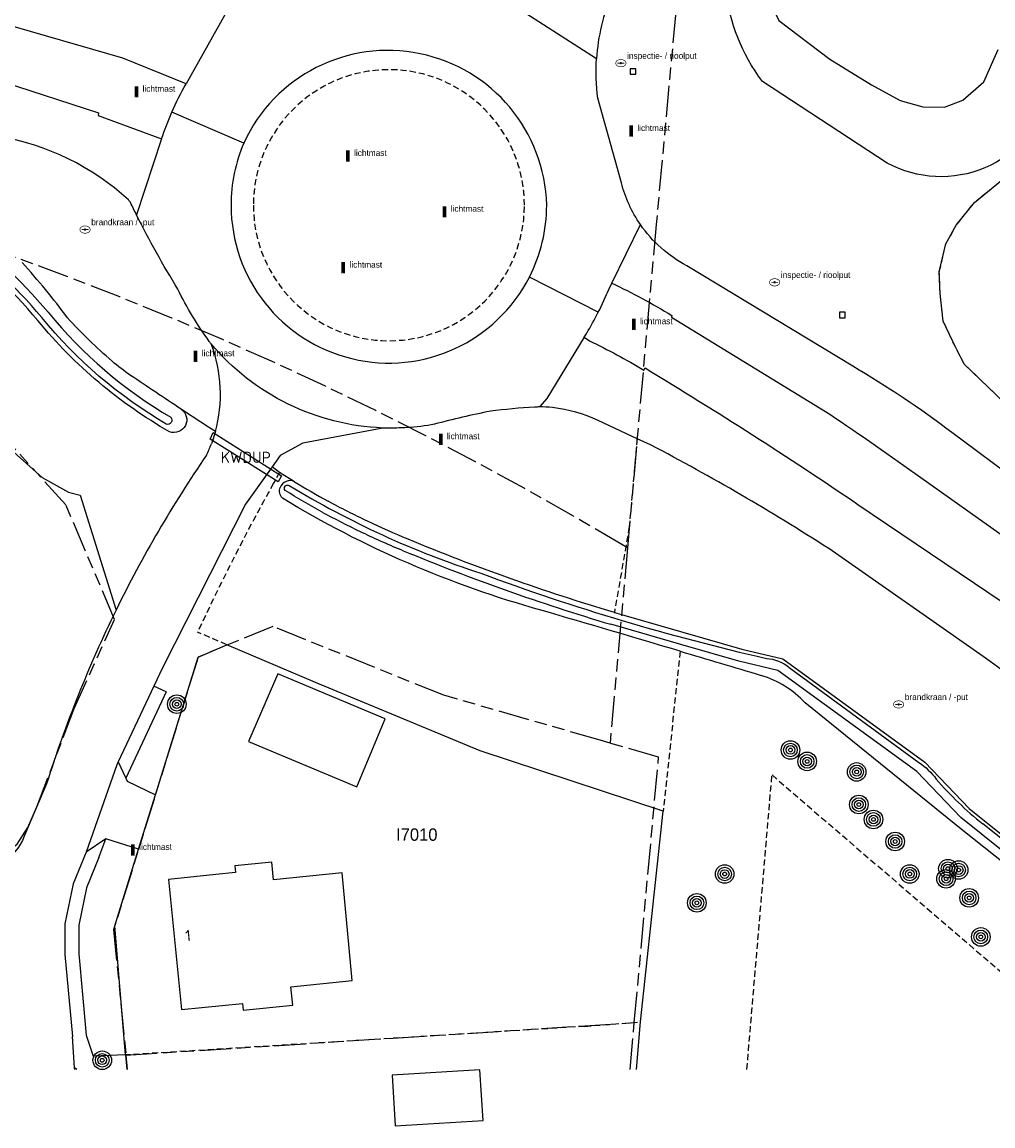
# Model space of a CAD drawing. Extents: x 168491 to 169507, y 481494 to 482503.
# Tile 62 of 108: x 169315 to 169393, y 481495 to 481585. Entities that reach past the tile are written whole.
import ezdxf
from ezdxf.enums import TextEntityAlignment as Align

# ---------------------------------------------------------------- set-up
doc = ezdxf.new("R2010")
doc.units = 0
doc.header["$LTSCALE"] = 0.5
doc.linetypes.add('KAD', pattern=[12, 5, -1, 2, -1, 2, -1])
doc.linetypes.add('STIPPELFIJN', pattern=[1.5, 1, -0.5])
doc.layers.get('0').update_dxf_attribs({"linetype": 'CONTINUOUS'})
for name, color, linetype in [('G01', 3, 'KAD'), ('G_BTD', 3, 'CONTINUOUS'), ('G_KWDUPM1', 7, 'CONTINUOUS'), ('G_OTD', 7, 'CONTINUOUS'), ('G_OWG', 7, 'CONTINUOUS'), ('G_OWT', 7, 'CONTINUOUS'), ('G_PNDMV', 1, 'CONTINUOUS'), ('G_WGD', 2, 'CONTINUOUS'), ('G_WTD', 4, 'CONTINUOUS'), ('KWDUP', 7, 'CONTINUOUS'), ('L_TALUD', 7, 'CONTINUOUS'), ('NAR', 7, 'CONTINUOUS'), ('PPAL', 7, 'CONTINUOUS'), ('PPUT', 7, 'CONTINUOUS'), ('PVGO', 7, 'CONTINUOUS'), ('Q23', 4, 'CONTINUOUS'), ('Z01', 2, 'CONTINUOUS')]:
    doc.layers.add(name, color=color, linetype=linetype)
doc.styles.add('ISO', font='isocpeur.ttf', dxfattribs={"height": 1})

# ---------------------------------------------------------------- blocks, each defined once
blk = doc.blocks.new('BOOM')
at = {"color": 0}
for radius in [0.75, 0.55, 0.35, 0.15]:
    blk.add_circle((0, 0), radius, dxfattribs=at)
blk = doc.blocks.new('put')
at = {"linetype": 'ByBlock', "lineweight": -2}
h = blk.add_hatch(color=0, dxfattribs=at)
h.dxf.hatch_style = 1
edge = h.paths.add_edge_path()
edge.add_spline(control_points=[(0.442, 0), (0.442, 0.043), (0.43, 0.087), (0.364, 0.201), (0.283, 0.258), (0.091, 0.323), (-0.019, 0.329), (-0.222, 0.288), (-0.313, 0.241), (-0.416, 0.124), (-0.441, 0.064), (-0.443, -0.058), (-0.419, -0.119), (-0.335, -0.218), (-0.276, -0.257), (-0.097, -0.325), (0.037, -0.332), (0.27, -0.27), (0.37, -0.201), (0.433, -0.076), (0.442, -0.038), (0.442, 0)], knot_values=[0, 0, 0, 0, 0.380029, 0.380029, 1.118666, 1.118666, 1.857303, 1.857303, 2.59594, 2.59594, 3.13294, 3.13294, 3.66994, 3.66994, 4.20694, 4.20694, 5.079565, 5.079565, 5.952189, 5.952189, 6.283185, 6.283185, 6.283185, 6.283185], degree=3, periodic=0)
edge = h.paths.add_edge_path(flags=16)
edge.add_ellipse((0, 0), major_axis=(0.392, 0), ratio=0.689655, start_angle=0, end_angle=360)
h = blk.add_hatch(color=0, dxfattribs=at)
h.dxf.hatch_style = 1
h.paths.add_polyline_path([(-0.1, 0, -0.096396), (-0.093, 0.037), (-0.25, 0.037, 1), (-0.25, -0.037), (-0.093, -0.037, -0.096396)])
at = {"linetype": 'ByBlock', "lineweight": -2, "true_color": 0x681648}
h = blk.add_hatch(color=219, dxfattribs=at)
h.dxf.hatch_style = 1
h.paths.add_polyline_path([(0.1, 0, 1), (-0.1, 0, 1)])
at = {"linetype": 'ByBlock', "lineweight": -2}
h = blk.add_hatch(color=0, dxfattribs=at)
h.dxf.hatch_style = 1
h.paths.add_polyline_path([(0.25, 0.037), (0.093, 0.037, -0.096396), (0.1, 0, -0.096396), (0.093, -0.037), (0.25, -0.037, 1)])
at = {"color": 0, "linetype": 'ByBlock', "lineweight": -2}
blk.add_attdef('PUT', (0.5, 0.35), '', height=0.5, dxfattribs=at)
blk = doc.blocks.new('PAAL')
at = {"linetype": 'ByBlock', "lineweight": -2}
h = blk.add_hatch(color=0, dxfattribs=at)
h.dxf.hatch_style = 1
h.paths.add_polyline_path([(0.15, 0.8), (-0.15, 0.8), (-0.15, -0.1), (0, -0.1, -0.414214), (-0.1, 0, -1), (0.1, 0, -0.414214), (0, -0.1), (0.15, -0.1)])
at = {"linetype": 'ByBlock', "lineweight": -2, "true_color": 0x681648}
h = blk.add_hatch(color=219, dxfattribs=at)
h.dxf.hatch_style = 1
h.paths.add_polyline_path([(-0.1, 0, 1), (0.1, 0, 1)])
at = {"color": 0, "linetype": 'ByBlock', "lineweight": -2}
blk.add_attdef('PAAL', (0.5, 0.35), '', height=0.5, dxfattribs=at)
blk = doc.blocks.new('Q23')
for p, q in [((0.225, 0.225), (-0.225, 0.225)), ((-0.225, 0.225), (-0.225, -0.225)), ((0.225, -0.225), (0.225, 0.225)), ((-0.225, -0.225), (0.225, -0.225))]:
    blk.add_line(p, q)

msp = doc.modelspace()

# ---------------------------------------------------------------- linework, layer by layer
at = {"layer": 'G01'}
msp.add_line((169363.822, 481542.079), (169362.421, 481526.33), dxfattribs=at)
for points in [[(169413.626, 481649.352), (169408.14, 481602.543), (169407.699, 481599.275), (169404.464, 481600.589), (169382.882, 481610.133), (169372.887, 481614.335), (169372.135, 481614.631), (169371.543, 481614.831), (169370.472, 481615.21), (169366.144, 481568.184), (169363.822, 481542.079)], [(169284.31, 481544.057), (169287.706, 481543.632), (169286.414, 481535.347), (169283.783, 481535.751), (169282.356, 481525.817), (169282.398, 481524.335), (169282.739, 481523.048), (169283.562, 481521.753), (169284.733, 481520.786), (169285.626, 481520.402), (169310.293, 481516.683), (169311.668, 481516.707), (169313.357, 481517.263), (169314.573, 481518.181), (169315.435, 481519.515), (169316.161, 481521.177), (169319.167, 481529.111), (169322.432, 481536.303), (169318.49, 481545.57), (169305.946, 481559.355), (169288.883, 481566.828), (169288.046, 481566.957)], [(169363.822, 481542.079), (169363.37, 481542.349), (169359.471, 481544.639), (169355.536, 481546.866), (169351.565, 481549.029), (169347.559, 481551.127), (169343.521, 481553.161), (169339.45, 481555.129), (169335.347, 481557.031), (169331.215, 481558.867), (169327.053, 481560.635), (169322.864, 481562.336), (169318.647, 481563.97), (169314.405, 481565.535)], [(169362.421, 481526.33), (169361.631, 481526.559), (169349, 481530.189), (169335.197, 481535.743), (169329.169, 481533.269), (169322.357, 481511.273), (169323.347, 481501.145)], [(169364.376, 481503.767), (169366.339, 481525.195), (169362.421, 481526.33)], [(169323.347, 481501.145), (169344.916, 481502.522), (169360.391, 481503.512), (169364.376, 481503.767)], [(169364.0406, 481500), (169364.376, 481503.767)], [(169323.347, 481501.145), (169323.4577, 481500)]]:
    msp.add_lwpolyline(points, dxfattribs=at)
at = {"layer": 'G_BTD', "linetype": 'STIPPELFIJN', "lineweight": -3, "transparency": 33554687}
for points in [[(169422.848, 481529.672), (169406.919, 481542.987), (169400.627, 481547.682), (169390.999, 481556.911), (169390.077, 481558.731), (169389.293, 481560.368), (169389.062, 481562.626), (169388.993, 481564.354), (169389.522, 481566.622), (169390.352, 481568.12), (169391.828, 481569.963), (169394.087, 481571.806), (169395.903, 481573.055), (169397.636, 481573.645), (169399.512, 481573.64), (169401.026, 481573.286)], [(169335.751, 481548.171), (169335.26, 481547.294)], [(169331.488, 481534.271), (169329.131, 481535.282)], [(169368.081, 481533.745), (169366.71, 481520.836)], [(169373.4644, 481500), (169375.491, 481523.756), (169403.1105, 481500)]]:
    msp.add_lwpolyline(points, dxfattribs=at)
at = {"layer": 'G_BTD', "linetype": 'Continuous', "lineweight": 25, "transparency": 33554687}
for points in [[(169287.746, 481565.477), (169294.591, 481564.014), (169298.867, 481562.592), (169302.899, 481560.579), (169306.71, 481557.597), (169311.033, 481552.721), (169316.594, 481547.768), (169318.718, 481546.593), (169319.648, 481546.342), (169322.548, 481537.058)], [(169325.73, 481522.166), (169329.169, 481533.269), (169331.488, 481534.271)], [(169366.71, 481520.836), (169351.932, 481525.71), (169338.637, 481531.206), (169331.488, 481534.271)], [(169364.877, 481503.825), (169366.71, 481520.836)], [(169323.315, 481501.158), (169322.448, 481511.568), (169324.371, 481517.778)], [(169364.5529, 481500), (169364.877, 481503.825)]]:
    msp.add_lwpolyline(points, dxfattribs=at)
at = {"layer": 'G_BTD', "linetype": 'STIPPELFIJN', "lineweight": -3, "transparency": 33554687}
msp.add_lwpolyline([(169335.26, 481547.294, 0.01829), (169329.131, 481535.282)], format="xyb", dxfattribs=at)
at = {"layer": 'G_KWDUPM1', "linetype": 'Continuous', "lineweight": 25, "transparency": 33554687}
msp.add_lwpolyline([(169330.399, 481551.397), (169335.906, 481547.89), (169335.631, 481547.422), (169330.142, 481550.866), (169330.399, 481551.397)], dxfattribs=at)
at = {"layer": 'G_OTD', "linetype": 'STIPPELFIJN', "lineweight": -3, "transparency": 33554687}
for points in [[(169360.387, 481503.468), (169364.877, 481503.825)], [(169360.387, 481503.468), (169323.315, 481501.158)]]:
    msp.add_lwpolyline(points, dxfattribs=at)
at = {"layer": 'G_OWG', "linetype": 'STIPPELFIJN', "lineweight": -3, "transparency": 33554687}
for points in [[(169355.51, 481569.738, 1), (169333.634, 481569.738)], [(169333.634, 481569.738, 1), (169355.51, 481569.738)]]:
    msp.add_lwpolyline(points, format="xyb", dxfattribs=at)
at = {"layer": 'G_OWG', "linetype": 'Continuous', "lineweight": 25, "transparency": 33554687}
for points in [[(169318.635, 481560.649, 0.0263634), (169314.967, 481565.103)], [(169322.229, 481557.156, -0.0286442), (169318.635, 481560.649)], [(169323.728, 481556.006, -0.0297537), (169322.229, 481557.156)], [(169327.794, 481553.282, -0.0030622), (169323.728, 481556.006)], [(169330.568, 481551.463, -0.0020953), (169327.794, 481553.282)], [(169336.951, 481547.426, 0.0126477), (169339.664, 481545.852)], [(169342.847, 481544.232, -0.0126483), (169339.664, 481545.852)], [(169346.117, 481542.777, -0.0125106), (169342.847, 481544.232)], [(169362.77, 481536.875, -0.026046), (169346.117, 481542.777)]]:
    msp.add_lwpolyline(points, format="xyb", dxfattribs=at)
at = {"layer": 'G_OWG', "linetype": 'STIPPELFIJN', "lineweight": -3, "transparency": 33554687}
msp.add_lwpolyline([(169364.606, 481550.894), (169363.975, 481543.801), (169362.77, 481536.875)], dxfattribs=at)
at = {"layer": 'G_OWG', "linetype": 'Continuous', "lineweight": 25, "transparency": 33554687}
for points in [[(169335.751, 481548.171), (169335.151, 481548.634)], [(169336.951, 481547.426), (169335.751, 481548.171)], [(169362.77, 481536.875), (169363.344, 481536.708), (169373.055, 481533.897), (169376.378, 481533.126), (169387.829, 481524.789), (169391.399, 481521.06), (169409.876, 481506.228), (169415.4206, 481500)], [(169326.608, 481530.461), (169323.339, 481523.506)], [(169326.608, 481530.461), (169325.603, 481530.933)], [(169321.173, 481517.09), (169321.714, 481518.601)], [(169321.173, 481517.09), (169320.156, 481514.641), (169319.54, 481511.638), (169319.54, 481509.308), (169320.146, 481502.746)], [(169320.146, 481502.746), (169320.692, 481501.069)], [(169323.315, 481501.158), (169320.692, 481501.069)], [(169323.315, 481501.158), (169323.4336, 481500)]]:
    msp.add_lwpolyline(points, dxfattribs=at)
at = {"layer": 'G_OWT', "linetype": 'Continuous', "lineweight": 25, "transparency": 33554687}
for points in [[(169374.716, 481579.733, -0.2819523), (169373.168, 481594.984)], [(169397.902, 481578.676, -0.4804753), (169384.794, 481573.136)], [(169316.252, 481560.421, 0.0550317), (169308.913, 481567.381)], [(169326.877, 481551.448, -0.091763), (169316.252, 481560.421)], [(169327.794, 481553.282, -0.8854968), (169326.877, 481551.448)], [(169336.951, 481547.426, 0.4459415), (169335.793, 481546.964)], [(169335.986, 481546.084, -0.2910136), (169335.793, 481546.964)], [(169356.929, 481537.035, -0.0688471), (169335.986, 481546.084)], [(169368.081, 481533.745, 0.0009412), (169356.929, 481537.035)], [(169368.081, 481533.745, -0.0006191), (169374.611, 481531.796)], [(169378.179, 481529.575, 0.1284276), (169374.611, 481531.796)]]:
    msp.add_lwpolyline(points, format="xyb", dxfattribs=at)
for points in [[(169384.794, 481573.136), (169374.716, 481579.733)], [(169408.403, 481505.372), (169390.764, 481519.378), (169378.179, 481529.575)]]:
    msp.add_lwpolyline(points, dxfattribs=at)
at = {"layer": 'G_PNDMV', "linetype": 'Continuous', "lineweight": 25, "transparency": 33554687}
for points in [[(169335.599, 481531.907), (169333.239, 481526.445), (169341.983, 481522.791), (169344.277, 481528.281), (169335.599, 481531.907)], [(169326.776, 481515.331), (169327.846, 481504.826), (169332.744, 481505.325), (169332.8, 481504.773), (169336.814, 481505.174), (169336.662, 481506.662), (169341.618, 481507.17), (169340.788, 481515.851), (169335.265, 481515.288), (169335.12, 481516.713), (169332.14, 481516.41), (169332.194, 481515.883), (169330.603, 481515.721), (169326.776, 481515.331)], [(169344.833, 481499.531), (169345.076, 481495.433), (169352.178, 481495.86), (169351.91, 481499.965), (169344.833, 481499.531)]]:
    msp.add_lwpolyline(points, dxfattribs=at)
at = {"layer": 'G_WGD', "linetype": 'Continuous', "lineweight": 25, "transparency": 33554687}
for points in [[(169328.198, 481579.539), (169323.109, 481581.616), (169313.236, 481584.459), (169301.806, 481588.396)], [(169300.344, 481583.958), (169321.146, 481577.183), (169321.115, 481576.971), (169326.231, 481575.083)], [(169363.334, 481571.541), (169361.43, 481578.367)], [(169382.013, 481556.744), (169368.613, 481564.859)], [(169362.336, 481563.002), (169362.556, 481563.452)], [(169367.411, 481560.85), (169367.387, 481560.691), (169380.153, 481552.876)], [(169360.338, 481559.081), (169360.754, 481558.795)], [(169365.138, 481556.436), (169365.246, 481556.602)], [(169364.606, 481550.894), (169361.466, 481552.351)], [(169330.568, 481551.463), (169330.246, 481550.481)], [(169344.077, 481551.758), (169337.632, 481550.528), (169335.795, 481549.544), (169335.151, 481548.634)], [(169365.695, 481550.389), (169364.606, 481550.894)], [(169404.831, 481540.354), (169398.62, 481544.987), (169390.005, 481551.395)], [(169335.151, 481548.634), (169333.008, 481545.605), (169326.293, 481532.4), (169325.603, 481530.933)], [(169387.508, 481547.765), (169402.401, 481537.195)], [(169382.424, 481545.592), (169400.021, 481533.723)], [(169392.528, 481533.321), (169380.066, 481542.026)], [(169325.603, 481530.933), (169322.734, 481524.827)], [(169322.734, 481524.827), (169323.339, 481523.506)], [(169323.339, 481523.506), (169323.459, 481523.244), (169325.73, 481522.166)], [(169316.946, 481523.05), (169315.148, 481518.822)], [(169324.371, 481517.778), (169325.73, 481522.166)], [(169321.714, 481518.601), (169320.148, 481517.515)], [(169324.371, 481517.778), (169321.714, 481518.601)], [(169320.148, 481517.515), (169319.091, 481514.968), (169318.431, 481511.751), (169318.431, 481509.257), (169319.041, 481502.644)], [(169319.201, 481500.133), (169319.041, 481502.644)], [(169319.38, 481500), (169319.201, 481500.133)]]:
    msp.add_lwpolyline(points, dxfattribs=at)
for points in [[(169362.56, 481586.794, 0.0833761), (169361.324, 481581.562)], [(169357.309, 481569.738, 0.7952908), (169332.864, 481574.757)], [(169361.43, 481578.367, -0.0494498), (169361.324, 481581.562)], [(169327.052, 481577.249, -0.0268947), (169328.198, 481579.539)], [(169326.231, 481575.083, -0.0244554), (169327.052, 481577.249)], [(169323.546, 481570.161, 0.1478848), (169313.085, 481575.266)], [(169332.864, 481574.757, 0.1016271), (169331.834, 481569.738)], [(169364.866, 481568.176, -0.0891998), (169363.334, 481571.541)], [(169323.72, 481569.945, 0.0664486), (169323.546, 481570.161)], [(169324.207, 481568.952, -0.0028335), (169323.72, 481569.945)], [(169331.834, 481569.738, 0.787731), (169355.912, 481563.939)], [(169355.912, 481563.939, 0.118775), (169357.309, 481569.738)], [(169327.546, 481562.959, -0.022511), (169324.207, 481568.952)], [(169368.613, 481564.859, -0.121459), (169364.866, 481568.176)], [(169362.556, 481563.452, -0.022661), (169367.411, 481560.85)], [(169330.078, 481558.748, -0.0455481), (169327.546, 481562.959)], [(169361.466, 481561.1, 0.0188346), (169362.336, 481563.002)], [(169360.539, 481559.412, 0.0171986), (169361.466, 481561.1)], [(169360.338, 481559.081, 0.0035476), (169360.539, 481559.412)], [(169330.221, 481558.546, -0.0549524), (169330.078, 481558.748)], [(169330.568, 481551.463, 0.1613792), (169330.221, 481558.546)], [(169360.754, 481558.795, -0.0226515), (169365.138, 481556.436)], [(169365.246, 481556.602, -0.0135401), (169382.424, 481545.592)], [(169390.005, 481551.395, 0.0296186), (169382.013, 481556.744)], [(169352.766, 481553.111, 0.0170286), (169348.255, 481552.066)], [(169356.338, 481553.442, 0.0170862), (169352.766, 481553.111)], [(169356.714, 481553.456, 0.0106236), (169356.338, 481553.442)], [(169357.779, 481553.405, 0.0309599), (169356.714, 481553.456)], [(169361.466, 481552.351, 0.0846079), (169357.779, 481553.405)], [(169380.153, 481552.876, -0.006101), (169387.508, 481547.765)], [(169346.026, 481551.789, -0.0098958), (169344.714, 481551.742)], [(169348.255, 481552.066, -0.0345134), (169346.026, 481551.789)], [(169344.714, 481551.742, -0.0094526), (169344.077, 481551.758)], [(169329.85, 481549.563, 0.0215379), (169330.246, 481550.481)], [(169380.066, 481542.026, 0.0226111), (169365.695, 481550.389)], [(169329.85, 481549.563, 0.0363019), (169322.548, 481537.058)], [(169322.548, 481537.058, 0.0372184), (169316.946, 481523.05)], [(169401.687, 481526.469, 0.0087948), (169392.528, 481533.321)], [(169315.148, 481518.822, -0.3897401), (169310.45, 481516.405)]]:
    msp.add_lwpolyline(points, format="xyb", dxfattribs=at)
at = {"layer": 'G_WGD', "lineweight": -3, "transparency": 33554687}
for points in [[(169331.329, 481585.104), (169328.198, 481579.539)], [(169361.324, 481581.562), (169355.626, 481585.217)], [(169332.864, 481574.757), (169327.052, 481577.249)], [(169326.231, 481575.083), (169324.207, 481568.952)], [(169362.556, 481563.452), (169364.866, 481568.176)], [(169361.466, 481561.1), (169355.912, 481563.939)], [(169360.338, 481559.081), (169357.314, 481554.132), (169356.714, 481553.456)], [(169322.734, 481524.827), (169322.619, 481524.581), (169320.148, 481517.515)], [(169319.2145, 481500), (169319.201, 481500.133)]]:
    msp.add_lwpolyline(points, dxfattribs=at)
msp.add_lwpolyline([(169344.077, 481551.758, -0.2103186), (169330.221, 481558.546)], format="xyb", dxfattribs=at)
at = {"layer": 'G_WTD', "linetype": 'Continuous', "lineweight": 25, "transparency": 33554687}
for points in [[(169395.567, 481627.541), (169390.987, 481620.342), (169384.095, 481608.21), (169377.768, 481598.406), (169376.772, 481597.143), (169376.041, 481596.043), (169375.286, 481593.81), (169374.644, 481591.022), (169374.812, 481587.314), (169376.041, 481584.65), (169380.17, 481581.527), (169383.518, 481579.464), (169385.834, 481578.181), (169387.675, 481577.68), (169389.405, 481577.652), (169390.883, 481578.209), (169392.585, 481579.687), (169393.757, 481582.308)], [(169317.064, 481561.108), (169317.069, 481561.101), (169317.074, 481561.095)], [(169316.558, 481560.672), (169316.556, 481560.675), (169316.554, 481560.677)], [(169368.138, 481534.28), (169362.488, 481535.915)], [(169414.081, 481500), (169409.184, 481505.5), (169390.722, 481520.321), (169387.168, 481524.033), (169375.953, 481532.197), (169372.803, 481532.929), (169368.138, 481534.28)], [(169376.877, 481532.433), (169387.351, 481524.769)], [(169409.188, 481506.433), (169405.944, 481509.067), (169392.496, 481519.813)]]:
    msp.add_lwpolyline(points, dxfattribs=at)
for points in [[(169309.555, 481568.229, -0.054964), (169317.064, 481561.108)], [(169316.554, 481560.677, 0.0550639), (169309.152, 481567.697)], [(169317.074, 481561.095, 0.0884208), (169326.976, 481552.62)], [(169326.6, 481552.067, -0.0880958), (169316.558, 481560.672)], [(169326.976, 481552.62, -0.790577), (169326.6, 481552.067)], [(169336.199, 481546.714, -0.8257731), (169336.524, 481547.128)], [(169339.186, 481544.974, -0.0123477), (169336.199, 481546.714)], [(169336.524, 481547.128, 0.0583762), (169352.001, 481540.031)], [(169339.186, 481544.974, 0.0129527), (169342.417, 481543.33)], [(169342.417, 481543.33, 0.0130558), (169345.735, 481541.853)], [(169345.735, 481541.853, 0.0260339), (169362.488, 481535.915)], [(169352.001, 481540.031, 0.0326955), (169375.039, 481533.163)], [(169375.039, 481533.163, -0.1613202), (169376.877, 481532.433)], [(169387.351, 481524.769, -0.0801391), (169388.748, 481523.431)], [(169388.748, 481523.431, 0.0474961), (169392.496, 481519.813)]]:
    msp.add_lwpolyline(points, format="xyb", dxfattribs=at)
at = {"layer": 'L_TALUD', "linetype": 'Continuous', "transparency": 33554687}
msp.add_lwpolyline([(169422.848, 481529.672), (169406.919, 481542.987), (169400.627, 481547.682), (169390.999, 481556.911), (169390.077, 481558.731), (169389.293, 481560.368), (169389.062, 481562.626), (169388.993, 481564.354), (169389.522, 481566.622), (169390.352, 481568.12), (169391.828, 481569.963), (169394.087, 481571.806), (169395.903, 481573.055), (169397.636, 481573.645), (169399.512, 481573.64), (169401.026, 481573.286)], dxfattribs=at)

# ---------------------------------------------------------------- block references
at = {"layer": 'PPAL', "linetype": 'Continuous', "lineweight": 13, "transparency": 33554687}
for p in [(169324.193, 481578.542), (169364.124, 481575.375), (169341.261, 481573.364), (169349.06, 481568.86), (169340.89, 481564.346), (169364.338, 481559.78), (169328.969, 481557.197), (169348.756, 481550.498), (169323.917, 481517.355)]:
    msp.add_blockref('PAAL', p, dxfattribs=at).add_auto_attribs({'PAAL': 'lichtmast'})
at = {"layer": 'PPUT', "linetype": 'Continuous', "lineweight": 13, "transparency": 33554687}
for p, values in [((169363.293, 481581.201), {'PUT': 'inspectie- / rioolput'}), ((169320.05, 481567.77), {'PUT': 'brandkraan / -put'}), ((169375.706, 481563.515), {'PUT': 'inspectie- / rioolput'}), ((169385.71, 481529.45), {'PUT': 'brandkraan / -put'})]:
    msp.add_blockref('put', p, dxfattribs=at).add_auto_attribs(values)
at = {"layer": 'PVGO', "linetype": 'Continuous', "lineweight": 0, "transparency": 33554687}
for p in [(169327.455, 481529.467), (169376.979, 481525.772), (169378.329, 481524.849), (169382.327, 481524.003), (169382.499, 481521.37), (169383.679, 481520.167), (169385.432, 481518.387), (169371.671, 481515.763), (169386.609, 481515.765), (169389.691, 481516.196), (169390.556, 481516.086), (169389.541, 481515.379), (169391.405, 481513.836), (169369.429, 481513.436), (169392.343, 481510.686), (169321.436, 481500.73)]:
    msp.add_blockref('BOOM', p, dxfattribs=at)
at = {"layer": 'Q23'}
for p in [(169364.265, 481580.53), (169381.172, 481560.878)]:
    msp.add_blockref('Q23', p, dxfattribs=at)

# ---------------------------------------------------------------- texts
at = {"layer": 'KWDUP', "linetype": 'Continuous', "lineweight": 70, "transparency": 33554687, "style": 'ISO'}
msp.add_text('KWDUP', height=0.9, dxfattribs=at).set_placement((169333.024, 481549.392), align=Align.MIDDLE_CENTER)
at = {"layer": 'NAR', "linetype": 'Continuous', "lineweight": 25, "transparency": 33554687, "style": 'ISO'}
msp.add_text('1', height=0.9, rotation=5.5, dxfattribs=at).set_placement((169328.365, 481510.79), align=Align.MIDDLE_CENTER)
at = {"layer": 'Z01', "ltscale": 0.5}
msp.add_text('I7010', height=1, dxfattribs=at).set_placement((169345.1492, 481518.444))

doc.saveas('drawing.dxf')
